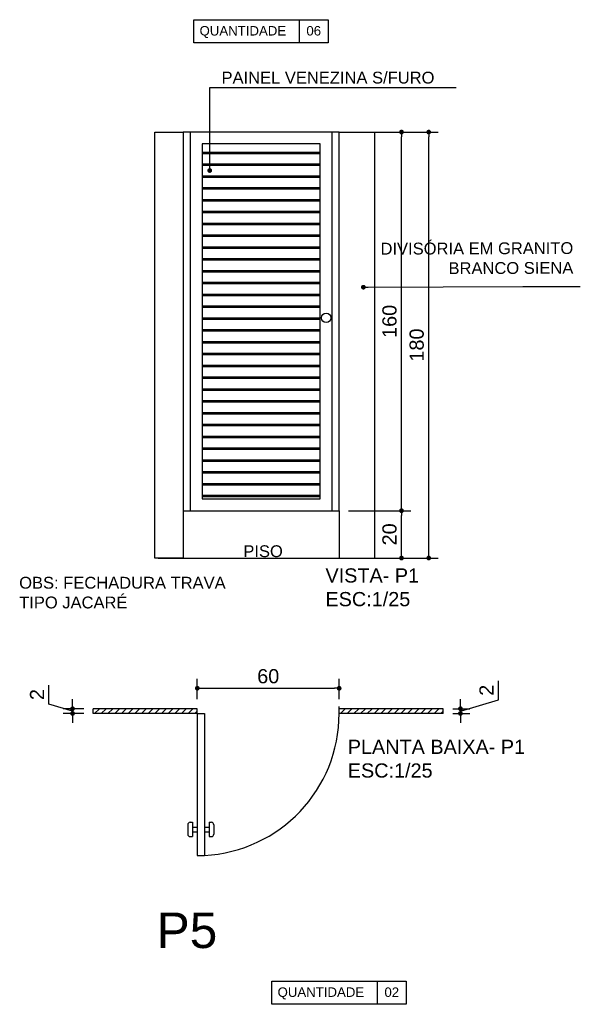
# Model space of a CAD drawing. Header units: metres. Extents: x -44 to 208, y -13 to 238.
# Tile 8 of 154: x 0.69 to 3.06, y 45.34 to 49.5. Entities that reach past the tile are written whole.
import ezdxf

# ---------------------------------------------------------------- set-up
doc = ezdxf.new("R2010")
doc.units = ezdxf.units.M
doc.header["$MEASUREMENT"] = 0
doc.layers.add('ALV-ALT', color=7, linetype='Continuous', lineweight=90)
doc.layers.add('ARQ-CTA-001', color=7, linetype='Continuous', lineweight=5)
for name, color, linetype in [('ALV-DIV', 61, 'Continuous'), ('ARQ-TXT', 33, 'Continuous'), ('CTA-GER', 35, 'Continuous'), ('ESQ-POR', 3, 'Continuous'), ('HTC-PIS', 8, 'Continuous'), ('TXT-ESP', 40, 'Continuous'), ('VIS-V04', 30, 'Continuous'), ('VIS-V06', 9, 'Continuous')]:
    doc.layers.add(name, color=color, linetype=linetype)
doc.styles.add('ARIAL', font='arial.ttf')
doc.styles.add('Texto Cota', font='arial.ttf')
doc.dimstyles.new('ARQ-1-25', dxfattribs={"dimtxt": 0.06, "dimasz": 0.02, "dimexe": 0.04, "dimexo": 0.04, "dimgap": 0.02, "dimtad": 1, "dimdec": 0, "dimlfac": 100, "dimzin": 4, "dimdsep": 46, "dimtxsty": 'Texto Cota', "dimblk1": 'DOT', "dimblk2": 'DOT', "dimsah": 1, "dimcen": 0.05, "dimclrd": 161, "dimclre": 161, "dimclrt": 40, "dimaunit": 1, "dimazin": 3, "dimtfac": 1.8, "dimtdec": 0, "dimtmove": 1, "dimatfit": 1, "dimldrblk": 'DOT', "dimfxl": 1, "dimtolj": 1, "dimtzin": 4, "dimarcsym": 0})

# ---------------------------------------------------------------- blocks, each defined once
blk = doc.blocks.new('_ArchTick')
at = {"color": 0, "linetype": 'ByBlock', "const_width": 0.00015}
blk.add_lwpolyline([(0, 0), (0, 0)], dxfattribs=at)
blk = doc.blocks.new('PORTA BOX')
at = {"layer": 'ESQ-POR'}
for p, q in [((-120.5369, 27.9594), (-120.5669, 27.9594)), ((-120.0769, 27.4094), (-120.0769, 27.4194)), ((-120.0669, 27.4294), (-120.0269, 27.4294)), ((-120.0169, 27.4094), (-120.0169, 27.4194)), ((-120.5369, 27.3894), (-119.9369, 27.3894)), ((-120.5369, 27.3594), (-120.5369, 27.3894)), ((-120.0769, 27.4094), (-120.0169, 27.4094)), ((-120.0569, 27.3894), (-120.0569, 27.4094)), ((-120.0369, 27.3894), (-120.0369, 27.4094)), ((-119.9369, 27.3594), (-119.9369, 27.3894)), ((-120.5369, 27.3594), (-119.9369, 27.3594)), ((-120.0769, 27.3294), (-120.0769, 27.3394)), ((-120.0769, 27.3394), (-120.0169, 27.3394)), ((-120.0569, 27.3394), (-120.0569, 27.3594)), ((-120.0369, 27.3394), (-120.0369, 27.3594)), ((-120.0169, 27.3294), (-120.0169, 27.3394)), ((-120.0669, 27.3194), (-120.0269, 27.3194))]:
    blk.add_line(p, q, dxfattribs=at)
for centre, radius, start, end in [((-120.5375, 27.358), 0.6014, 2.9928, 89.9448), ((-120.0669, 27.4194), 0.01, 90, 180), ((-120.0269, 27.4194), 0.01, 360, 90), ((-120.0669, 27.3294), 0.01, 180, 270), ((-120.0269, 27.3294), 0.01, 270, 360)]:
    blk.add_arc(centre, radius, start, end, dxfattribs=at)
at = {"layer": 'ALV-ALT', "xscale": 0.001, "yscale": 0.001, "zscale": 0.001}
blk.add_blockref('_ArchTick', (-120.1449, 27.4195), dxfattribs=at)
blk = doc.blocks.new('_DOT')
at = {"color": 0, "linetype": 'ByBlock'}
blk.add_line((-0.5, 0), (-1, 0), dxfattribs=at)
at = {"color": 0, "linetype": 'ByBlock', "const_width": 0.5}
blk.add_lwpolyline([(-0.25, 0, 1), (0.25, 0, 1)], format="xyb", close=True, dxfattribs=at)
blk = doc.blocks.new('*D3646')
at = {"layer": 'CTA-GER', "color": 161, "lineweight": -2, "transparency": 16777216}
for p, q in [((0.8126, 46.6073), (0.8126, 46.687)), ((0.9127, 46.5773), (0.8126, 46.6073)), ((0.9127, 46.6073), (0.9127, 46.6273)), ((0.96, 46.5873), (0.8727, 46.5873)), ((0.96, 46.5673), (0.8727, 46.5673)), ((0.9127, 46.5873), (0.9127, 46.5673)), ((0.9127, 46.5873), (0.9127, 46.5673)), ((0.9127, 46.5473), (0.9127, 46.5273))]:
    blk.add_line(p, q, dxfattribs=at)
at = {"layer": 'Defpoints', "color": 0, "transparency": 16777216}
for p in [(0.9127, 46.5673), (1, 46.5873), (1, 46.5673)]:
    blk.add_point(p, dxfattribs=at)
at = {"layer": 'CTA-GER', "color": 161, "lineweight": -2, "transparency": 16777216, "xscale": 0.02, "yscale": 0.02, "zscale": 0.02}
for p, rotation in [((0.9127, 46.5873), 270), ((0.9127, 46.5673), 90)]:
    blk.add_blockref('_DOT', p, dxfattribs=dict(at, rotation=rotation))
at = {"layer": 'CTA-GER', "color": 40, "transparency": 16777216, "insert": (0.7625, 46.6472), "char_height": 0.06, "attachment_point": 5, "rotation": 90, "style": 'Texto Cota'}
blk.add_mtext('\\A1;2', dxfattribs=at)
blk = doc.blocks.new('*D3647')
at = {"layer": 'CTA-GER', "color": 161, "lineweight": -2, "transparency": 16777216}
for p, q in [((2.7132, 46.6254), (2.7132, 46.7051)), ((2.5529, 46.6073), (2.5529, 46.6273)), ((2.5529, 46.5773), (2.7132, 46.6254)), ((2.5201, 46.5873), (2.5929, 46.5873)), ((2.5201, 46.5673), (2.5929, 46.5673)), ((2.5529, 46.5873), (2.5529, 46.5673)), ((2.5529, 46.5873), (2.5529, 46.5673)), ((2.5529, 46.5473), (2.5529, 46.5273))]:
    blk.add_line(p, q, dxfattribs=at)
at = {"layer": 'Defpoints', "color": 0, "transparency": 16777216}
for p in [(2.4801, 46.5873), (2.4801, 46.5673), (2.5529, 46.5673)]:
    blk.add_point(p, dxfattribs=at)
at = {"layer": 'CTA-GER', "color": 161, "lineweight": -2, "transparency": 16777216, "xscale": 0.02, "yscale": 0.02, "zscale": 0.02}
for p, rotation in [((2.5529, 46.5873), 270), ((2.5529, 46.5673), 90)]:
    blk.add_blockref('_DOT', p, dxfattribs=dict(at, rotation=rotation))
at = {"layer": 'CTA-GER', "color": 40, "transparency": 16777216, "insert": (2.6631, 46.6652), "char_height": 0.06, "attachment_point": 5, "rotation": 90, "style": 'Texto Cota'}
blk.add_mtext('\\A1;2', dxfattribs=at)
blk = doc.blocks.new('*D3648')
at = {"layer": 'CTA-GER', "color": 161, "lineweight": -2, "transparency": 16777216}
for p, q in [((1.4401, 46.6273), (1.4401, 46.7138)), ((2.0401, 46.6273), (2.0401, 46.7138)), ((1.4601, 46.6738), (2.0201, 46.6738))]:
    blk.add_line(p, q, dxfattribs=at)
at = {"layer": 'Defpoints', "color": 0, "transparency": 16777216}
for p in [(2.0401, 46.6738), (1.4401, 46.5873), (2.0401, 46.5873)]:
    blk.add_point(p, dxfattribs=at)
at = {"layer": 'CTA-GER', "color": 161, "lineweight": -2, "transparency": 16777216, "xscale": 0.02, "yscale": 0.02, "zscale": 0.02, "rotation": 180}
blk.add_blockref('_DOT', (1.4401, 46.6738), dxfattribs=at)
at = {"layer": 'CTA-GER', "color": 161, "lineweight": -2, "transparency": 16777216, "xscale": 0.02, "yscale": 0.02, "zscale": 0.02}
blk.add_blockref('_DOT', (2.0401, 46.6738), dxfattribs=at)
at = {"layer": 'CTA-GER', "color": 40, "transparency": 16777216, "insert": (1.7401, 46.7244), "char_height": 0.06, "attachment_point": 5, "style": 'Texto Cota'}
blk.add_mtext('\\A1;60', dxfattribs=at)
blk = doc.blocks.new('*D4065')
at = {"layer": 'Defpoints', "color": 161, "lineweight": -2, "transparency": 16777216}
for p, q in [((2.0801, 47.4241), (2.3437, 47.4241)), ((2.3037, 47.2441), (2.3037, 47.4041)), ((2.0801, 47.2241), (2.3437, 47.2241))]:
    blk.add_line(p, q, dxfattribs=at)
at = {"layer": 'Defpoints', "color": 0, "transparency": 16777216}
for p in [(2.0401, 47.4241), (2.3037, 47.4241), (2.0401, 47.2241)]:
    blk.add_point(p, dxfattribs=at)
at = {"layer": 'Defpoints', "color": 161, "lineweight": -2, "transparency": 16777216, "xscale": 0.02, "yscale": 0.02, "zscale": 0.02}
for p, rotation in [((2.3037, 47.4241), 90), ((2.3037, 47.2241), 270)]:
    blk.add_blockref('_DOT', p, dxfattribs=dict(at, rotation=rotation))
at = {"layer": 'Defpoints', "color": 40, "transparency": 16777216, "insert": (2.2531, 47.3241), "char_height": 0.06, "attachment_point": 5, "rotation": 90, "style": 'Texto Cota'}
blk.add_mtext('\\A1;20', dxfattribs=at)
blk = doc.blocks.new('*D4066')
at = {"layer": 'Defpoints', "color": 161, "lineweight": -2, "transparency": 16777216}
for p, q in [((2.0801, 49.0241), (2.3437, 49.0241)), ((2.3037, 47.4441), (2.3037, 49.0041)), ((2.0801, 47.4241), (2.3437, 47.4241))]:
    blk.add_line(p, q, dxfattribs=at)
at = {"layer": 'Defpoints', "color": 0, "transparency": 16777216}
for p in [(2.0401, 49.0241), (2.3037, 49.0241), (2.0401, 47.4241)]:
    blk.add_point(p, dxfattribs=at)
at = {"layer": 'Defpoints', "color": 161, "lineweight": -2, "transparency": 16777216, "xscale": 0.02, "yscale": 0.02, "zscale": 0.02}
for p, rotation in [((2.3037, 49.0241), 90), ((2.3037, 47.4241), 270)]:
    blk.add_blockref('_DOT', p, dxfattribs=dict(at, rotation=rotation))
at = {"layer": 'Defpoints', "color": 40, "transparency": 16777216, "insert": (2.2531, 48.2241), "char_height": 0.06, "attachment_point": 5, "rotation": 90, "style": 'Texto Cota'}
blk.add_mtext('\\A1;160', dxfattribs=at)
blk = doc.blocks.new('*D4067')
at = {"layer": 'Defpoints', "color": 161, "lineweight": -2, "transparency": 16777216}
for p, q in [((2.0801, 49.0241), (2.4587, 49.0241)), ((2.4187, 47.2441), (2.4187, 49.0041)), ((2.0801, 47.2241), (2.4587, 47.2241))]:
    blk.add_line(p, q, dxfattribs=at)
at = {"layer": 'Defpoints', "color": 0, "transparency": 16777216}
for p in [(2.0401, 49.0241), (2.4187, 49.0241), (2.0401, 47.2241)]:
    blk.add_point(p, dxfattribs=at)
at = {"layer": 'Defpoints', "color": 161, "lineweight": -2, "transparency": 16777216, "xscale": 0.02, "yscale": 0.02, "zscale": 0.02}
for p, rotation in [((2.4187, 49.0241), 90), ((2.4187, 47.2241), 270)]:
    blk.add_blockref('_DOT', p, dxfattribs=dict(at, rotation=rotation))
at = {"layer": 'Defpoints', "color": 40, "transparency": 16777216, "insert": (2.3681, 48.1241), "char_height": 0.06, "attachment_point": 5, "rotation": 90, "style": 'Texto Cota'}
blk.add_mtext('\\A1;180', dxfattribs=at)

msp = doc.modelspace()

# ---------------------------------------------------------------- hatches: boundary and pattern name
at = {"layer": 'HTC-PIS'}
h = msp.add_hatch(dxfattribs=at)
h.set_pattern_fill('_USER', color=256, scale=0.02, angle=45, style=0, pattern_type=0)
h.set_pattern_definition([(45, (-0.380052, 46.567257), (-0.01414214, 0.01414214), [])])
h.paths.add_polyline_path([(1, 46.5873), (1.0671, 46.5873), (1.4401, 46.5873), (1.4401, 46.5673), (1, 46.5673)])
h = msp.add_hatch(dxfattribs=at)
h.set_pattern_fill('_USER', color=256, scale=0.02, angle=45, style=0, pattern_type=0)
h.set_pattern_definition([(45, (0.66, 46.567257), (-0.01414214, 0.01414214), [])])
h.paths.add_polyline_path([(2.0401, 46.5873), (2.1072, 46.5873), (2.4801, 46.5873), (2.4801, 46.5673), (2.0401, 46.5673)])
at = {"layer": 'VIS-V06'}
h = msp.add_hatch(dxfattribs=at)
h.set_pattern_fill('JIS_RC_10', color=256, scale=0.005, angle=135, style=0)
h.set_pattern_definition([(180, (-234.14527, -88.71606), (0, -0.05), []), (180, (-234.147833, -88.713495), (0, -0.05), []), (180, (-234.150397, -88.71093), (0, -0.05), [])])
h.paths.add_polyline_path([(1.4601, 47.4741), (1.4601, 48.9741), (1.9601, 48.9741), (1.9601, 47.4741)])

# ---------------------------------------------------------------- linework, layer by layer
at = {"layer": 'ALV-DIV'}
for p, q in [((1.4401, 46.5873), (1, 46.5873)), ((1, 46.5673), (1, 46.5873)), ((1.4401, 46.5673), (1, 46.5673)), ((1.4401, 46.5673), (1.4401, 46.5873)), ((2.4801, 46.5873), (2.0401, 46.5873)), ((2.0401, 46.5673), (2.0401, 46.5873)), ((2.4801, 46.5673), (2.0401, 46.5673)), ((2.4801, 46.5673), (2.4801, 46.5873))]:
    msp.add_line(p, q, dxfattribs=at)
at = {"layer": 'Defpoints'}
for p, q in [((1.2745, 47.2241), (2.2694, 47.2241)), ((2.0401, 47.2241), (2.1901, 47.2241))]:
    msp.add_line(p, q, dxfattribs=at)
at = {"layer": 'TXT-ESP'}
for p, q in [((1.871, 49.4989, -0.2381), (1.871, 49.4007, -0.2381)), ((2.201, 45.4365), (2.201, 45.3384))]:
    msp.add_line(p, q, dxfattribs=at)
at = {"layer": 'TXT-ESP', "elevation": -0.2381}
msp.add_lwpolyline([(1.426, 49.4989), (1.9941, 49.4989), (1.9941, 49.4007), (1.426, 49.4007)], close=True, dxfattribs=at)
at = {"layer": 'TXT-ESP'}
msp.add_lwpolyline([(1.756, 45.4365), (2.3241, 45.4365), (2.3241, 45.3384), (1.756, 45.3384)], close=True, dxfattribs=at)
at = {"layer": 'VIS-V04'}
for p, q in [((2.0401, 49.0241), (1.3801, 49.0241)), ((1.3801, 49.0241), (1.3801, 47.4241)), ((2.0101, 49.0241), (1.4101, 49.0241)), ((1.4101, 49.0241), (1.4101, 47.4241)), ((2.0101, 47.4241), (2.0101, 49.0241)), ((2.0401, 47.4241), (2.0401, 49.0241)), ((1.3801, 47.4241), (2.0401, 47.4241))]:
    msp.add_line(p, q, dxfattribs=at)
msp.add_lwpolyline([(1.4601, 47.4741), (1.9601, 47.4741), (1.9601, 48.9741), (1.4601, 48.9741)], close=True, dxfattribs=at)
msp.add_circle((1.9851, 48.2391), 0.02, dxfattribs=at)
at = {"layer": 'VIS-V06'}
for p, q in [((1.2601, 47.2241), (1.2601, 49.0241)), ((1.2601, 49.0241), (1.3801, 49.0241)), ((2.0401, 49.0241), (2.1901, 49.0241)), ((2.1901, 49.0241), (2.1901, 47.2241)), ((1.3801, 47.4241), (1.3801, 47.2241)), ((2.0401, 47.4241), (2.0401, 47.2241)), ((1.3801, 47.2241), (1.2601, 47.2241))]:
    msp.add_line(p, q, dxfattribs=at)

# ---------------------------------------------------------------- block references
at = {"layer": 'ALV-DIV', "rotation": 270}
msp.add_blockref('PORTA BOX', (-25.9194, -73.9696), dxfattribs=at)

# ---------------------------------------------------------------- texts
at = {"layer": 'ARQ-TXT', "style": 'Texto Cota'}
msp.add_text('P5', height=0.15, dxfattribs=at).set_placement((1.2684, 45.5761))
at = {"layer": 'TXT-ESP', "attachment_point": 1, "style": 'ARIAL'}
for s, insert, char_height in [('QUANTIDADE', (1.4496, 49.472), 0.04), ('06', (1.9015, 49.472), 0.04), ('PAINEL VENEZINA S/FURO', (1.5426, 49.2791, -0.6619), 0.05), ('PISO', (1.6349, 47.2779), 0.05), ('VISTA- P1\\PESC:1/25', (1.9821, 47.1805, 0.2381), 0.06), ('OBS: FECHADURA TRAVA \\PTIPO JACARÉ ', (0.6869, 47.1447, -0.6619), 0.05), ('PLANTA BAIXA- P1\\PESC:1/25', (2.0764, 46.4563), 0.06), ('QUANTIDADE', (1.7796, 45.4097, 0.2381), 0.04), ('02', (2.2315, 45.4097, 0.2381), 0.04)]:
    msp.add_mtext(s, dxfattribs=dict(at, insert=insert, char_height=char_height))
at = {"layer": 'TXT-ESP', "insert": (3.0299, 48.5589), "char_height": 0.05, "attachment_point": 3, "rotation": 0.1887, "style": 'ARIAL'}
msp.add_mtext('DIVISÓRIA EM GRANITO\\PBRANCO SIENA', dxfattribs=at)

# ---------------------------------------------------------------- dimensions: what is measured, and where the dimension line sits
at = {"layer": 'CTA-GER'}
dim = msp.add_linear_dim(base=(2.0401, 46.6738), p1=(1.4401, 46.5873), p2=(2.0401, 46.5873), dimstyle='ARQ-1-25', dxfattribs=at)
dim.commit()
dim.dimension.update_dxf_attribs({"geometry": '*D3648', "text_midpoint": (1.7401, 46.7244)})
for base, p1, p2, picture, middle in [((0.9127, 46.5673), (1, 46.5873), (1, 46.5673), '*D3646', (0.7625, 46.6273)), ((2.5529, 46.5673), (2.4801, 46.5873), (2.4801, 46.5673), '*D3647', (2.6631, 46.6454))]:
    dim = msp.add_linear_dim(base=base, p1=p1, p2=p2, angle=90, dimstyle='ARQ-1-25', dxfattribs=at)
    dim.commit()
    dim.dimension.update_dxf_attribs({"geometry": picture, "text_midpoint": middle})
at = {"layer": 'Defpoints'}
for base, p1, p2, picture, middle in [((2.3037, 49.0241), (2.0401, 47.4241), (2.0401, 49.0241), '*D4066', (2.2531, 48.2241)), ((2.4187, 49.0241), (2.0401, 47.2241), (2.0401, 49.0241), '*D4067', (2.3681, 48.1241)), ((2.3037, 47.4241), (2.0401, 47.2241), (2.0401, 47.4241), '*D4065', (2.2531, 47.3241))]:
    dim = msp.add_linear_dim(base=base, p1=p1, p2=p2, angle=90, dimstyle='ARQ-1-25', dxfattribs=at)
    dim.commit()
    dim.dimension.update_dxf_attribs({"geometry": picture, "text_midpoint": middle})

# ---------------------------------------------------------------- leaders
at = {"layer": 'ARQ-CTA-001'}
for points, override in [([(1.4928, 48.8615), (1.4928, 49.2129), (2.5351, 49.2129)], {"dimgap": 0.02, "dimtad": 0}), ([(2.1426, 48.3685), (2.8161, 48.3708), (3.0599, 48.3716)], {"dimtad": 0})]:
    msp.add_leader(points, dimstyle='ARQ-1-25', override=override, dxfattribs=at)

doc.saveas('drawing.dxf')
